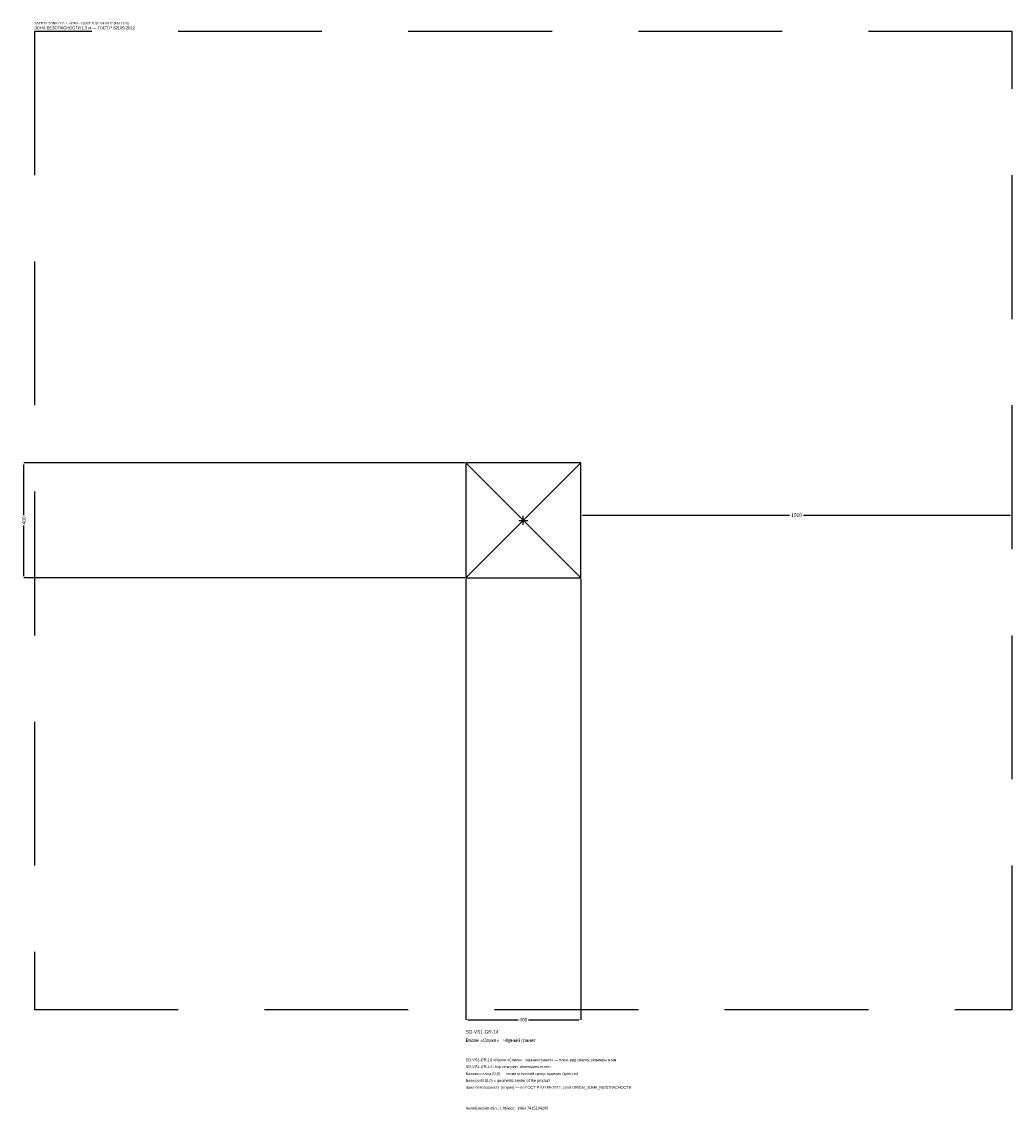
# Model space of a CAD drawing. Header units: metres. Extents: x -1744 to 1700, y -2050 to 1733.
import ezdxf

# ---------------------------------------------------------------- set-up
doc = ezdxf.new("R2010")
doc.units = ezdxf.units.M
doc.linetypes.add('DASHED', pattern=[800, 500, -300])
for name, color, linetype in [('ЗСК_ДАННЫЕ', 3, 'Continuous'), ('ЗСК_ЗОНА_БЕЗОПАСНОСТИ', 1, 'Continuous'), ('ЗСК_КОНТУР', 7, 'Continuous'), ('ЗСК_РАЗМЕРЫ', 8, 'Continuous')]:
    doc.layers.add(name, color=color, linetype=linetype)
doc.dimstyles.new('ORION', dxfattribs={"dimtxt": 12, "dimasz": 7.2, "dimexe": 1.25, "dimexo": 3.6, "dimtad": 1, "dimdec": 0, "dimcen": 2.5, "dimazin": 3, "dimtfac": 1, "dimtmove": 0, "dimatfit": 3})

# ---------------------------------------------------------------- blocks, each defined once
blk = doc.blocks.new('_CLOSEDFILLED')
at = {"color": 0, "linetype": 'BYBLOCK'}
blk.add_solid([(-1, 0.16), (0, 0), (-1, -0.16)], dxfattribs=at)
blk = doc.blocks.new('*D1')
for p, q in [((-200, -203.6), (-200, -1736)), ((200, -203.6), (200, -1736)), ((-192.8, -1736), (-18, -1736)), ((18, -1736), (192.8, -1736))]:
    blk.add_line(p, q)
at = {"layer": 'Defpoints'}
for p in [(-200, -200), (200, -200), (-200, -1736)]:
    blk.add_point(p, dxfattribs=at)
at = {"layer": 'ЗСК_РАЗМЕРЫ', "xscale": 7.199999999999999, "yscale": 7.199999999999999, "rotation": 180}
blk.add_blockref('_CLOSEDFILLED', (-200, -1736), dxfattribs=at)
at = {"layer": 'ЗСК_РАЗМЕРЫ', "xscale": 7.199999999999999, "yscale": 7.199999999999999}
blk.add_blockref('_CLOSEDFILLED', (200, -1736), dxfattribs=at)
at = {"layer": 'ЗСК_РАЗМЕРЫ', "insert": (0, -1736), "char_height": 12, "attachment_point": 5}
blk.add_mtext('400', dxfattribs=at)
blk = doc.blocks.new('*D2')
for p, q in [((-203.6, 200), (-1736, 200)), ((-1736, 18), (-1736, 192.8)), ((-1736, -192.8), (-1736, -18)), ((-203.6, -200), (-1736, -200))]:
    blk.add_line(p, q)
at = {"layer": 'Defpoints'}
for p in [(-200, 200), (-1736, -200), (-200, -200)]:
    blk.add_point(p, dxfattribs=at)
at = {"layer": 'ЗСК_РАЗМЕРЫ', "xscale": 7.199999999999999, "yscale": 7.199999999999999}
for p, rotation in [((-1736, 200), 90), ((-1736, -200), 270)]:
    blk.add_blockref('_CLOSEDFILLED', p, dxfattribs=dict(at, rotation=rotation))
at = {"layer": 'ЗСК_РАЗМЕРЫ', "insert": (-1736, 0), "char_height": 12, "attachment_point": 5, "rotation": 90}
blk.add_mtext('400', dxfattribs=at)
blk = doc.blocks.new('*D3')
for p, q in [((200, 3.6), (200, 18)), ((207.2, 18), (926, 18)), ((974, 18), (1692.8, 18)), ((1700, 3.6), (1700, 18))]:
    blk.add_line(p, q)
at = {"layer": 'Defpoints'}
for p in [(200, 18), (200, 0), (1700, 0)]:
    blk.add_point(p, dxfattribs=at)
at = {"layer": 'ЗСК_РАЗМЕРЫ', "xscale": 7.199999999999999, "yscale": 7.199999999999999, "rotation": 180}
blk.add_blockref('_CLOSEDFILLED', (200, 18), dxfattribs=at)
at = {"layer": 'ЗСК_РАЗМЕРЫ', "xscale": 7.199999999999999, "yscale": 7.199999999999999}
blk.add_blockref('_CLOSEDFILLED', (1700, 18), dxfattribs=at)
at = {"layer": 'ЗСК_РАЗМЕРЫ', "insert": (950, 18), "char_height": 12, "attachment_point": 5}
blk.add_mtext('1500', dxfattribs=at)
blk = doc.blocks.new('ОРИОН SD-VS1-GR-14 Вазон Спика · чёрный гранит')
at = {"layer": 'ЗСК_ЗОНА_БЕЗОПАСНОСТИ', "linetype": 'DASHED'}
blk.add_lwpolyline([(-1700, -1700), (1700, -1700), (1700, 1700), (-1700, 1700)], close=True, dxfattribs=at)
at = {"layer": 'ЗСК_КОНТУР'}
for p, q in [((-200, -200), (200, 200)), ((-200, 200), (200, -200))]:
    blk.add_line(p, q, dxfattribs=at)
blk.add_lwpolyline([(-200, -200), (200, -200), (200, 200), (-200, 200)], close=True, dxfattribs=at)
at = {"layer": 'ЗСК_РАЗМЕРЫ'}
for p, q in [((-16, 0), (16, 0)), ((0, -16), (0, 16))]:
    blk.add_line(p, q, dxfattribs=at)
at = {"layer": 'ЗСК_ДАННЫЕ'}
for tag, p in [('АРТИКУЛ', (-200, -1784)), ('НАИМЕНОВАНИЕ', (-200, -1812.8))]:
    blk.add_attdef(tag, p, '', height=12, dxfattribs=at)
at = {"layer": 'ЗСК_ДАННЫЕ', "flags": 1}
for tag, p in [('ПРОИЗВОДИТЕЛЬ', (-200, -1841.6)), ('ТЕЛЕФОН', (-200, -1870.4)), ('САЙТ', (-200, -1928)), ('АДРЕС', (-200, -1956.8)), ('РЕКВИЗИТЫ', (-200, -1985.6)), ('ГАБАРИТЫ', (-200, -2014.4)), ('ЗОНА_БЕЗОПАСНОСТИ', (-200, -2043.2))]:
    blk.add_attdef(tag, p, '', height=12, dxfattribs=at)
at = {"layer": 'ЗСК_ЗОНА_БЕЗОПАСНОСТИ', "color": 1}
for s, height, p in [('SAFETY ZONE / FALL AREA - GOST R 52169-2012 (EN 1176)', 8.4, (-1700, 1724)), ('ЗОНА БЕЗОПАСНОСТИ 1,5 м — ГОСТ Р 52169-2012', 10.2, (-1700, 1707.2))]:
    blk.add_text(s, height=height, dxfattribs=at).set_placement(p)
at = {"layer": 'ЗСК_РАЗМЕРЫ'}
dim = blk.add_linear_dim(base=(-1736, -200), p1=(-200, -200), p2=(-200, 200), angle=90, dimstyle='ORION', dxfattribs=at)
dim.commit()
dim.dimension.update_dxf_attribs({"geometry": '*D2', "text_midpoint": (-1736, 0)})
for base, p1, p2, picture, middle in [((200, 18), (200, 0), (1700, 0), '*D3', (950, 18)), ((-200, -1736), (-200, -200), (200, -200), '*D1', (0, -1736))]:
    dim = blk.add_linear_dim(base=base, p1=p1, p2=p2, dimstyle='ORION', dxfattribs=at)
    dim.commit()
    dim.dimension.update_dxf_attribs({"geometry": picture, "text_midpoint": middle})

msp = doc.modelspace()

# ---------------------------------------------------------------- block references
msp.add_blockref('ОРИОН SD-VS1-GR-14 Вазон Спика · чёрный гранит', (0, 0)).add_auto_attribs({'АРТИКУЛ': 'SD-VS1-GR-14', 'НАИМЕНОВАНИЕ': 'Вазон «Спика» · чёрный гранит'})

# ---------------------------------------------------------------- texts
at = {"layer": 'ЗСК_ДАННЫЕ', "color": 3}
for s, p in [('SD-VS1-GR-14 «Вазон «Спика» · чёрный гранит» — план, вид сверху, размеры в мм', (-200, -1880)), ('SD-VS1-GR-14 - top view plan, dimensions in mm', (-200, -1904)), ('Челябинская обл., г. Миасс · ИНН 7415104200', (-200, -2048))]:
    msp.add_text(s, height=9.6, dxfattribs=at).set_placement(p)
at = {"layer": 'ЗСК_ДАННЫЕ', "color": 7}
for s, p in [('Базовая точка (0,0) — геометрический центр изделия (крестик)', (-200, -1928)), ('Base point (0,0) = geometric center of the product', (-200, -1952))]:
    msp.add_text(s, height=9.6, dxfattribs=at).set_placement(p)
at = {"layer": 'ЗСК_ДАННЫЕ', "color": 1}
msp.add_text('Зона безопасности (штрих) — по ГОСТ Р 52169-2012, слой ORION_ЗОНА_БЕЗОПАСНОСТИ', height=9.6, dxfattribs=at).set_placement((-200, -1976))

doc.saveas('drawing.dxf')
